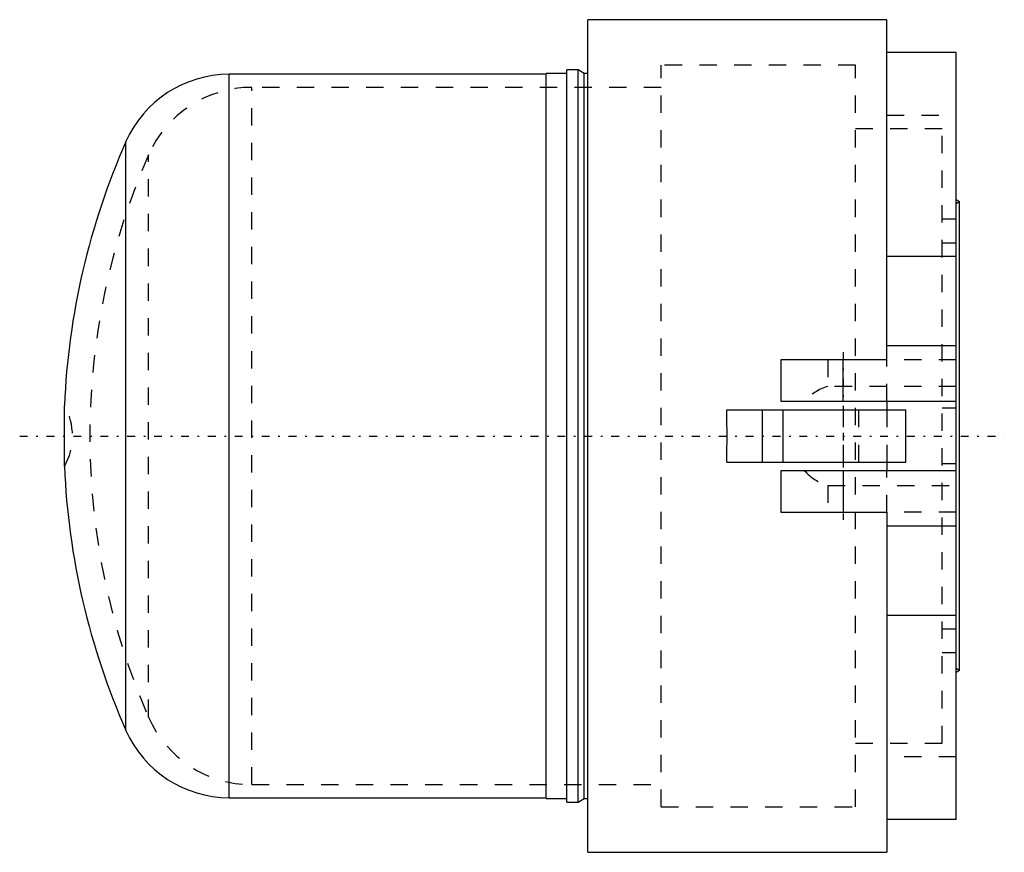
# Model space of a CAD drawing. Extents: x -54.2 to 2.6, y -24 to 24.
import ezdxf

# ---------------------------------------------------------------- set-up
doc = ezdxf.new("R2010")
doc.units = 0
doc.linetypes.add('CENTER', pattern=[1.5, 0.45, -0.5, 0.05, -0.5])
doc.linetypes.add('DASHED', pattern=[2, 1, -1])
for name, color, linetype in [('AM_0', 7, 'CONTINUOUS'), ('AM_3', 7, 'DASHED'), ('AM_7', 7, 'CENTER')]:
    doc.layers.add(name, color=color, linetype=linetype)

msp = doc.modelspace()

# ---------------------------------------------------------------- linework, layer by layer
at = {"layer": 'AM_0', "color": 7, "linetype": 'CONTINUOUS'}
for p, q in [((-4.2, 24), (-21.437, 24)), ((-21.437, -24), (-21.437, 24)), ((-4.2, 4.4), (-4.2, 24)), ((-0.2, 22.115), (-4.2, 22.115)), ((-0.2, -22.115), (-0.2, 22.115)), ((-21.983, 21.1), (-22.637, 21.1)), ((-22.637, -21.1), (-22.637, 21.1)), ((-21.637, 20.9), (-21.983, 21.1)), ((-21.983, -21.1), (-21.983, 21.1)), ((-23.837, 20.85), (-42.107, 20.85)), ((-42.107, -20.85), (-42.107, 20.85)), ((-22.637, 20.9), (-23.837, 20.9)), ((-23.837, -20.9), (-23.837, 20.9)), ((-21.437, 20.9), (-21.637, 20.9)), ((-21.637, -20.9), (-21.637, 20.9)), ((-48.052, -16.977), (-48.052, 16.977)), ((0, 13.5), (-0.2, 13.615)), ((0, -13.5), (0, 13.5)), ((-0.2, 10.339), (-4.2, 10.339)), ((-0.2, 5.2), (-4.2, 5.2)), ((-10.3, 4.4), (-10.3, 2)), ((-4.2, 4.4), (-10.3, 4.4)), ((-6.7, 2), (-6.7, 4.4)), ((-51.6, -1.754), (-51.6, 1.754)), ((-10.3, 2), (-0.2, 2)), ((-4.2, 2), (-4.2, 1.5)), ((-13.424, 1.5), (-3.1, 1.5)), ((-11.377, 1.5), (-11.377, -1.5)), ((-10.186, 1.5), (-10.186, -1.5)), ((-3.1, -1.5), (-3.1, 1.5)), ((-13.424, -1.5), (-3.1, -1.5)), ((-4.2, -1.5), (-4.2, -2)), ((-10.3, -2), (-10.3, -4.4)), ((-0.2, -2), (-10.3, -2)), ((-6.7, -2), (-6.7, -4.4)), ((-10.3, -4.4), (-4.2, -4.4)), ((-4.2, -4.4), (-4.2, -24)), ((-0.2, -5.2), (-4.2, -5.2)), ((-0.2, -10.339), (-4.2, -10.339)), ((-0.2, -13.385), (0, -13.5)), ((-0.2, -13.615), (0, -13.5)), ((-42.107, -20.85), (-23.837, -20.85)), ((-23.837, -20.9), (-22.637, -20.9)), ((-21.983, -21.1), (-21.637, -20.9)), ((-21.637, -20.9), (-21.437, -20.9)), ((-22.637, -21.1), (-21.983, -21.1)), ((-0.2, -22.115), (-4.2, -22.115)), ((-21.437, -24), (-4.2, -24))]:
    msp.add_line(p, q, dxfattribs=at)
msp.add_lwpolyline([(-13.424, -1.5), (-13.409, -1), (-13.397, 0), (-13.409, 1), (-13.424, 1.5)], dxfattribs=at)
for centre, radius, start, end in [((-42.107, 14.35), 6.5, 90, 156.1574), ((-9.637, 0), 42, 156.1574, 177.607), ((-9.637, 0), 42, 182.393, 203.8426), ((-42.107, -14.35), 6.5, 203.8426, 270)]:
    msp.add_arc(centre, radius, start, end, dxfattribs=at)
at = {"layer": 'AM_3', "color": 6, "linetype": 'DASHED'}
for p, q in [((-6, 21.375), (-17.2, 21.375)), ((-17.2, -21.375), (-17.2, 21.375)), ((-6, -21.375), (-6, 21.375)), ((-17.2, 20.1), (-40.798, 20.1)), ((-40.798, -20.1), (-40.798, 20.1)), ((-4.2, 18.5), (-0.2, 18.5)), ((-1, 17.7), (-6, 17.7)), ((-1, -17.7), (-1, 17.7)), ((-46.755, -16.2), (-46.755, 16.2)), ((0, 13.5), (-0.2, 13.385)), ((-0.2, 12.5), (-1, 12.5)), ((-1, 11.136), (-0.2, 11.136)), ((-7.6, 4.4), (-7.6, 2.862)), ((-4.2, 2), (-4.2, 4.4)), ((-0.2, 4.4), (-4.2, 4.4)), ((-0.2, 2.862), (-7.6, 2.862)), ((-6.7, 1.5), (-6.7, -1.5)), ((-5.8, -1.5), (-5.8, 1.5)), ((-4.2, 1.5), (-4.2, -1.5)), ((-0.2, 1.6), (-1, 1.6)), ((-0.2, -1.6), (-1, -1.6)), ((-4.2, -4.4), (-4.2, -2)), ((-7.6, -2.862), (-7.6, -4.4)), ((-7.6, -2.862), (-0.2, -2.862)), ((-0.2, -4.4), (-4.2, -4.4)), ((-0.2, -11.136), (-1, -11.136)), ((-0.2, -12.5), (-1, -12.5)), ((-6, -17.7), (-1, -17.7)), ((-0.2, -18.5), (-4.2, -18.5)), ((-40.798, -20.1), (-17.2, -20.1)), ((-17.2, -21.375), (-6, -21.375))]:
    msp.add_line(p, q, dxfattribs=at)
for centre, radius, start, end in [((-40.798, 13.6), 6.5, 90, 156.4218), ((-9.637, 0), 40.5, 156.4218, 203.5782), ((-6.7, 0), 3, 107.4576, 138.1897), ((-54.687, 0), 3.55, 330.3974, 29.6026), ((-6.7, 0), 3, 221.8103, 252.5424), ((-40.798, -13.6), 6.5, 203.5782, 270)]:
    msp.add_arc(centre, radius, start, end, dxfattribs=at)
at = {"layer": 'AM_7', "color": 4, "linetype": 'CENTER'}
for p, q in [((-6.7, 4.84), (-6.7, -4.84)), ((-54.18, 0), (2.58, 0))]:
    msp.add_line(p, q, dxfattribs=at)

doc.saveas('drawing.dxf')
